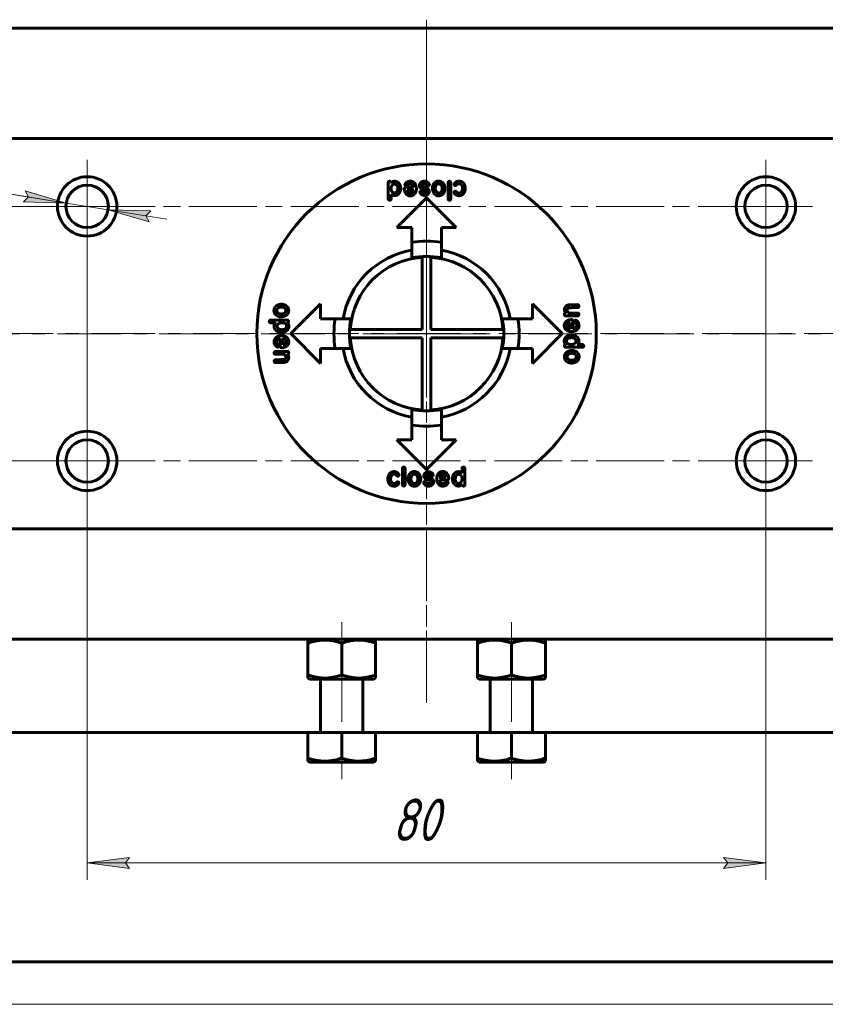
# Model space of a CAD drawing. Header units: millimetres. Extents: x 0 to 594, y 0 to 420.
# Tile 2 of 22: x 96 to 191, y 0 to 116. Entities that reach past the tile are written whole.
import ezdxf

# ---------------------------------------------------------------- set-up
doc = ezdxf.new("R2010")
doc.units = ezdxf.units.MM
for name, pattern in [('K5LT_AXLED', [12, 7.5, -1.5, 1.5, -1.5]), ('K5LT_BASIC', [0]), ('K5LT_THIN', [0])]:
    doc.linetypes.add(name, pattern=pattern)
doc.layers.add('Системный слой', color=7, linetype='Continuous')
doc.layers.add('Системный слой (1)', color=7, linetype='Continuous', true_color=0x6c6c6c)
doc.styles.add('KDIMTEXTSTYLE', font='txt', dxfattribs={"width": 0.96, "oblique": 15, "height": 5})
doc.styles.add('KTEXTSTYLE', font='txt', dxfattribs={"width": 0.96, "height": 5})
doc.dimstyles.new('KDIMSTYLE (1.00)', dxfattribs={"dimtxt": 5, "dimasz": 1, "dimexe": 2, "dimexo": 0, "dimgap": 1, "dimtad": 1, "dimtxsty": 'KDIMTEXTSTYLE', "dimsah": 1, "dimcen": 0, "dimdle": 1, "dimadec": 0, "dimazin": 0, "dimtfac": 0.667, "dimtmove": 0, "dimatfit": 3, "dimfxl": 1, "dimtvp": 1, "dimtolj": 1, "dimtzin": 0, "dimarcsym": 0})

# ---------------------------------------------------------------- blocks, each defined once
blk = doc.blocks.new('U38')
at = {"layer": 'Системный слой (1)', "color": 150, "linetype": 'K5LT_BASIC', "lineweight": 60, "true_color": 0x0080ff}
for p, q in [((149.7, 28.53), (153.5, 28.53)), ((153.5, 28.53), (157.3, 28.53))]:
    blk.add_line(p, q, dxfattribs=at)
blk = doc.blocks.new('U47')
at = {"layer": 'Системный слой (1)', "color": 150, "linetype": 'K5LT_BASIC', "lineweight": 60, "true_color": 0x0080ff}
for p, q in [((129.7, 38.33), (133.5, 38.33)), ((133.5, 38.33), (137.3, 38.33))]:
    blk.add_line(p, q, dxfattribs=at)
blk = doc.blocks.new('U48')
at = {"layer": 'Системный слой (1)', "color": 150, "linetype": 'K5LT_BASIC', "lineweight": 60, "true_color": 0x0080ff}
for p, q in [((149.7, 38.33), (153.5, 38.33)), ((153.5, 38.33), (157.3, 38.33))]:
    blk.add_line(p, q, dxfattribs=at)
blk = doc.blocks.new('U49')
at = {"layer": 'Системный слой (1)', "color": 150, "linetype": 'K5LT_BASIC', "lineweight": 60, "true_color": 0x0080ff}
for p, q in [((129.7, 28.53), (133.5, 28.53)), ((133.5, 28.53), (137.3, 28.53))]:
    blk.add_line(p, q, dxfattribs=at)
blk = doc.blocks.new('U50')
at = {"layer": 'Системный слой (1)', "color": 150, "linetype": 'K5LT_BASIC', "lineweight": 60, "true_color": 0x0080ff}
for p, q in [((129.5, 32.03), (74.6, 32.03)), ((149.5, 32.03), (137.5, 32.03)), ((212.4, 32.03), (157.5, 32.03))]:
    blk.add_line(p, q, dxfattribs=at)
blk = doc.blocks.new('U53')
at = {"layer": 'Системный слой (1)', "color": 30, "linetype": 'K5LT_AXLED', "lineweight": 18, "true_color": 0xff8000}
for q in [(103.5, 96.03), (98, 64.03), (109, 64.03), (103.5, 58.53)]:
    blk.add_line((103.5, 64.03), q, dxfattribs=at)
blk = doc.blocks.new('U54')
at = {"layer": 'Системный слой (1)', "color": 30, "linetype": 'K5LT_AXLED', "lineweight": 18, "true_color": 0xff8000}
for q in [(103.5, 99.53), (98, 94.03), (185.5, 94.03), (103.5, 88.53)]:
    blk.add_line((103.5, 94.03), q, dxfattribs=at)
blk = doc.blocks.new('U55')
at = {"layer": 'Системный слой (1)', "color": 30, "linetype": 'K5LT_AXLED', "lineweight": 18, "true_color": 0xff8000}
for q in [(143.5, 116.03), (68, 79.03), (219, 79.03), (143.5, 35.53)]:
    blk.add_line((143.5, 79.03), q, dxfattribs=at)
blk = doc.blocks.new('U56')
at = {"layer": 'Системный слой (1)', "color": 30, "linetype": 'K5LT_AXLED', "lineweight": 18, "true_color": 0xff8000}
for q in [(183.5, 69.53), (101.5, 64.03), (189, 64.03), (183.5, 58.53)]:
    blk.add_line((183.5, 64.03), q, dxfattribs=at)
blk = doc.blocks.new('U57')
at = {"layer": 'Системный слой (1)', "color": 30, "linetype": 'K5LT_AXLED', "lineweight": 18, "true_color": 0xff8000}
for q in [(183.5, 99.53), (178, 94.03), (189, 94.03), (183.5, 62.03)]:
    blk.add_line((183.5, 94.03), q, dxfattribs=at)
blk = doc.blocks.new('D9')
at = {"layer": 'Системный слой (1)'}
for points in [[(101.03, 94.43), (96.2, 95.87), (96.59, 95.14), (95.99, 94.57)], [(110.41, 92.92), (111.01, 93.5), (105.97, 93.64), (110.8, 92.2)]]:
    blk.add_hatch(color=7, dxfattribs=at).paths.add_polyline_path(points)
at = {"layer": 'Системный слой (1)', "color": 7, "linetype": 'K5LT_THIN', "lineweight": 18}
for p, q in [((53.69, 102.03), (23.13, 102.03)), ((101.03, 94.43), (53.69, 102.03)), ((101.03, 94.43), (94.12, 95.54)), ((101.03, 94.43), (96.2, 95.87)), ((96.2, 95.87), (96.59, 95.14)), ((96.59, 95.14), (95.99, 94.57)), ((95.99, 94.57), (101.03, 94.43)), ((105.97, 93.64), (101.03, 94.43)), ((105.97, 93.64), (110.8, 92.2)), ((111.01, 93.5), (105.97, 93.64)), ((105.97, 93.64), (112.88, 92.53)), ((110.41, 92.92), (111.01, 93.5)), ((110.8, 92.2), (110.41, 92.92))]:
    blk.add_line(p, q, dxfattribs=at)
blk.add_wipeout([(25.13, 103.03), (25.13, 110.42), (50.63, 110.42), (50.63, 103.03)]).dxf.layer = 'Системный слой (1)'
at = {"layer": 'Системный слой (1)', "color": 7, "char_height": 5, "attachment_point": 1, "style": 'KTEXTSTYLE'}
for s, insert in [('\\fArial|b0|c204|p34;\\H5.0;\\W1.000;\\Q15;\\fGOST Type AU|b0|i0|c204|p34;\\Q15;\\W0.960;4 отв. ', (25.13, 109.62)), ('\\fArial|b0|c204|p34;\\H5.0;\\W1.000;\\Q15;\\fGOST Type AU|b0|i0|c204|p34;\\Q15;\\W0.960;M', (43.12, 109.62)), ('\\fArial|b0|c204|p34;\\H5.0;\\W1.000;\\Q15;\\fGOST Type AU|b0|i0|c204|p34;\\Q15;\\W0.960;5', (47.09, 109.62))]:
    blk.add_mtext(s, dxfattribs=dict(at, insert=insert))
blk = doc.blocks.new('KDIMARROW_01')
at = {"layer": 'Системный слой'}
blk.add_hatch(color=0, dxfattribs=at).paths.add_polyline_path([(-5, -0.66), (0, 0), (-5, 0.66), (-4.5, 0)])
at = {"layer": 'Системный слой', "color": 0, "linetype": 'K5LT_THIN', "lineweight": 18}
for p, q in [((-4.5, 0), (-5, 0.66)), ((-5, 0.66), (0, 0)), ((0, 0), (-5, -0.66)), ((-5, -0.66), (-4.5, 0))]:
    blk.add_line(p, q, dxfattribs=at)
at = {"layer": 'Системный слой (1)', "color": 0, "linetype": 'K5LT_THIN', "lineweight": 18}
blk.add_line((320.92, 133.53), (318.92, 133.53), dxfattribs=at)
blk = doc.blocks.new('D10')
at = {"layer": 'Системный слой (1)'}
for points in [[(41.86, 89.03), (41.2, 94.03), (40.54, 89.03), (41.2, 89.53)], [(41.2, 64.03), (41.86, 69.03), (41.2, 68.53), (40.54, 69.03)]]:
    blk.add_hatch(color=7, dxfattribs=at).paths.add_polyline_path(points)
at = {"layer": 'Системный слой (1)', "color": 7, "linetype": 'K5LT_THIN', "lineweight": 18}
for p, q in [((103.5, 94.03), (39.2, 94.03)), ((40.54, 89.03), (41.2, 94.03)), ((41.2, 94.03), (41.86, 89.03)), ((41.2, 94.03), (41.2, 64.03)), ((41.2, 89.53), (40.54, 89.03)), ((41.86, 89.03), (41.2, 89.53)), ((41.2, 64.03), (40.54, 69.03)), ((40.54, 69.03), (41.2, 68.53)), ((41.2, 68.53), (41.86, 69.03)), ((41.86, 69.03), (41.2, 64.03)), ((103.5, 64.03), (39.2, 64.03))]:
    blk.add_line(p, q, dxfattribs=at)
blk.add_wipeout([(40.2, 75.08), (32.82, 75.08), (32.82, 82.67), (40.2, 82.67)]).dxf.layer = 'Системный слой (1)'
at = {"layer": 'Системный слой (1)', "color": 7, "insert": (33.61, 75.08), "char_height": 5, "attachment_point": 1, "rotation": 90, "style": 'KTEXTSTYLE'}
blk.add_mtext('\\fArial|b0|c204|p34;\\H5.0;\\W1.000;\\Q15;\\fGOST Type AU|b0|i0|c204|p34;\\Q15;\\W0.960;30', dxfattribs=at)
blk = doc.blocks.new('D11')
at = {"layer": 'Системный слой (1)'}
for points in [[(103.5, 16.66), (108.5, 17.32), (108, 16.66), (108.5, 16)], [(183.5, 16.66), (178.5, 17.32), (179, 16.66), (178.5, 16)]]:
    blk.add_hatch(color=7, dxfattribs=at).paths.add_polyline_path(points)
at = {"layer": 'Системный слой (1)', "color": 7, "linetype": 'K5LT_THIN', "lineweight": 18}
for p, q in [((103.5, 64.03), (103.5, 14.66)), ((183.5, 64.03), (183.5, 14.66)), ((103.5, 16.66), (108.5, 17.32)), ((108.5, 16), (103.5, 16.66)), ((103.5, 16.66), (183.5, 16.66)), ((108.5, 17.32), (108, 16.66)), ((108, 16.66), (108.5, 16)), ((179, 16.66), (178.5, 17.32)), ((178.5, 17.32), (183.5, 16.66)), ((183.5, 16.66), (178.5, 16)), ((178.5, 16), (179, 16.66))]:
    blk.add_line(p, q, dxfattribs=at)
blk.add_wipeout([(139.42, 17.66), (139.42, 25.04), (147.26, 25.04), (147.26, 17.66)]).dxf.layer = 'Системный слой (1)'
at = {"layer": 'Системный слой (1)', "color": 7, "insert": (139.42, 24.25), "char_height": 5, "attachment_point": 1, "style": 'KTEXTSTYLE'}
blk.add_mtext('\\fArial|b0|c204|p34;\\H5.0;\\W1.000;\\Q15;\\fGOST Type AU|b0|i0|c204|p34;\\Q15;\\W0.960;80', dxfattribs=at)
blk = doc.blocks.new('U102')
at = {"color": 150, "linetype": 'K5LT_BASIC', "lineweight": 60, "true_color": 0x0080ff}
blk.add_line((589, 5), (20, 5), dxfattribs=at)
at = {"color": 7, "linetype": 'K5LT_THIN', "lineweight": 18}
blk.add_line((594, 0), (0, 0), dxfattribs=at)

msp = doc.modelspace()

# ---------------------------------------------------------------- linework, layer by layer
at = {"layer": 'Системный слой (1)', "color": 150, "linetype": 'K5LT_BASIC', "lineweight": 60, "true_color": 0x0080ff}
for p, q in [((212.401, 115.034), (74.601, 115.034)), ((212.401, 102.034), (74.601, 102.034)), ((138.991, 94.895), (138.973, 96.805)), ((140.957, 96.577), (140.957, 96.593)), ((141.131, 96.446), (141.088, 96.446)), ((142.985, 96.516), (142.985, 96.471)), ((143.707, 96.463), (143.664, 96.463)), ((144.888, 96.688), (144.976, 96.688)), ((146.036, 94.913), (146.036, 96.848)), ((146.35, 96.831), (146.35, 94.94)), ((146.93, 96.496), (146.896, 96.496)), ((147.261, 97.01), (147.349, 97.01)), ((147.402, 96.704), (147.314, 96.704)), ((139.322, 95.428), (139.314, 95.409)), ((139.314, 95.409), (139.314, 94.895)), ((139.322, 96.064), (139.322, 96.203)), ((140.116, 96.211), (140.116, 96.16)), ((140.456, 96.177), (140.456, 96.15)), ((140.896, 95.896), (140.87, 96.106)), ((141.141, 96.279), (141.959, 96.289)), ((141.21, 95.932), (141.219, 95.948)), ((141.568, 95.269), (141.515, 95.269)), ((141.637, 95.591), (141.568, 95.591)), ((141.959, 95.948), (141.951, 95.905)), ((141.959, 96.289), (141.959, 96.297)), ((142.722, 95.669), (142.722, 95.722)), ((142.844, 95.818), (142.871, 95.818)), ((143.489, 95.748), (143.489, 95.765)), ((143.813, 95.8), (143.813, 95.704)), ((144.2, 96.165), (144.19, 96.208)), ((146.747, 95.659), (146.747, 95.685)), ((147.375, 95.292), (147.279, 95.292)), ((147.314, 95.606), (147.367, 95.606)), ((140.001, 91.534), (143.501, 95.034)), ((143.501, 95.034), (147.001, 91.534)), ((141.751, 91.534), (140.001, 91.534)), ((141.751, 89.807), (141.751, 91.534)), ((145.251, 91.534), (145.251, 89.807)), ((147.001, 91.534), (145.251, 91.534)), ((141.751, 87.965), (141.751, 89.807)), ((145.251, 89.807), (145.251, 87.965)), ((143.001, 87.019), (143.001, 88.021)), ((144.001, 87.019), (144.001, 88.021)), ((143.001, 87.019), (143.001, 79.534)), ((144.001, 79.534), (144.001, 87.019)), ((127.501, 79.034), (131.001, 82.534)), ((131.001, 82.534), (131.001, 80.784)), ((156.001, 80.784), (156.001, 82.534)), ((156.001, 82.534), (159.501, 79.034)), ((160.431, 82.443), (161.294, 82.451)), ((125.847, 81.712), (125.847, 81.799)), ((159.743, 81.257), (159.743, 81.318)), ((159.752, 81.798), (159.752, 81.894)), ((159.864, 81.457), (159.874, 81.457)), ((159.874, 81.457), (159.874, 81.475)), ((160.37, 81.457), (161.286, 81.465)), ((161.294, 82.102), (161.103, 82.102)), ((161.468, 81.3), (161.468, 81.292)), ((124.966, 80.468), (124.966, 80.476)), ((125.115, 80.633), (127.111, 80.642)), ((125.551, 80.311), (125.219, 80.311)), ((125.594, 80.319), (125.551, 80.311)), ((126.37, 81.024), (126.327, 81.014)), ((126.446, 80.319), (126.516, 80.319)), ((127.111, 80.329), (127.111, 80.319)), ((127.241, 80.538), (127.241, 80.468)), ((131.001, 80.784), (132.728, 80.784)), ((132.728, 80.784), (134.57, 80.784)), ((152.431, 80.784), (154.274, 80.784)), ((154.274, 80.784), (156.001, 80.784)), ((161.321, 81.126), (159.899, 81.126)), ((160.362, 80.68), (160.572, 80.706)), ((160.398, 80.366), (160.415, 80.357)), ((160.745, 80.435), (160.755, 79.616)), ((160.912, 80.445), (160.912, 80.488)), ((161.043, 80.619), (161.06, 80.619)), ((125.533, 79.866), (125.533, 79.893)), ((125.897, 79.901), (125.897, 79.936)), ((126.439, 79.187), (126.309, 79.187)), ((126.58, 79.205), (126.439, 79.187)), ((131.001, 75.534), (127.501, 79.034)), ((135.516, 79.534), (134.515, 79.534)), ((143.001, 79.534), (135.516, 79.534)), ((151.485, 79.534), (144.001, 79.534)), ((151.485, 79.534), (152.487, 79.534)), ((159.501, 79.034), (156.001, 75.534)), ((159.735, 80.008), (159.735, 80.061)), ((160.057, 79.939), (160.057, 80.008)), ((160.415, 79.616), (160.372, 79.625)), ((160.755, 79.616), (160.764, 79.616)), ((126.246, 78.452), (126.238, 78.452)), ((126.256, 77.634), (126.246, 78.452)), ((126.587, 78.452), (126.63, 78.444)), ((126.944, 78.13), (126.944, 78.06)), ((127.266, 78.06), (127.266, 78.007)), ((135.516, 78.534), (134.515, 78.534)), ((135.516, 78.534), (143.001, 78.534)), ((143.001, 78.534), (143.001, 71.05)), ((144.001, 78.534), (151.485, 78.534)), ((144.001, 71.05), (144.001, 78.534)), ((151.485, 78.534), (152.487, 78.534)), ((159.89, 77.74), (159.89, 77.75)), ((160.421, 78.864), (160.562, 78.882)), ((160.555, 77.75), (160.486, 77.75)), ((160.562, 78.882), (160.692, 78.882)), ((161.104, 78.168), (161.104, 78.133)), ((161.407, 77.75), (161.45, 77.758)), ((161.45, 77.758), (161.782, 77.758)), ((161.468, 78.203), (161.468, 78.176)), ((125.533, 76.769), (125.533, 76.777)), ((125.68, 76.943), (127.103, 76.943)), ((126.631, 76.612), (125.715, 76.604)), ((125.958, 77.45), (125.942, 77.45)), ((126.089, 77.624), (126.089, 77.581)), ((126.64, 77.389), (126.43, 77.363)), ((126.603, 77.703), (126.587, 77.711)), ((127.137, 76.612), (127.127, 76.612)), ((127.127, 76.612), (127.127, 76.594)), ((127.258, 76.812), (127.258, 76.751)), ((132.728, 77.284), (131.001, 77.284)), ((131.001, 77.284), (131.001, 75.534)), ((134.57, 77.284), (132.728, 77.284)), ((154.274, 77.284), (152.431, 77.284)), ((156.001, 77.284), (154.274, 77.284)), ((156.001, 75.534), (156.001, 77.284)), ((159.76, 77.531), (159.76, 77.601)), ((161.886, 77.435), (159.89, 77.427)), ((160.631, 77.045), (160.674, 77.055)), ((162.035, 77.601), (162.035, 77.592)), ((125.707, 75.967), (125.899, 75.967)), ((126.57, 75.626), (125.707, 75.618)), ((127.25, 76.271), (127.25, 76.175)), ((161.154, 76.357), (161.154, 76.27)), ((143.001, 71.05), (143.001, 70.048)), ((144.001, 71.05), (144.001, 70.048)), ((141.751, 68.261), (141.751, 70.104)), ((145.251, 70.104), (145.251, 68.261)), ((141.751, 66.534), (141.751, 68.261)), ((145.251, 68.261), (145.251, 66.534)), ((143.501, 63.034), (140.001, 66.534)), ((140.001, 66.534), (141.751, 66.534)), ((147.001, 66.534), (143.501, 63.034)), ((145.251, 66.534), (147.001, 66.534)), ((139.626, 62.777), (139.722, 62.777)), ((140.651, 61.237), (140.651, 63.129)), ((140.966, 63.156), (140.966, 61.221)), ((145.434, 62.8), (145.487, 62.8)), ((147.679, 62.641), (147.688, 62.659)), ((147.688, 62.659), (147.688, 63.174)), ((148.01, 63.174), (148.028, 61.264)), ((139.687, 62.463), (139.634, 62.463)), ((140.071, 61.573), (140.106, 61.573)), ((140.255, 62.41), (140.255, 62.383)), ((142.801, 61.904), (142.811, 61.861)), ((143.188, 62.269), (143.188, 62.365)), ((143.294, 61.606), (143.337, 61.606)), ((143.512, 62.32), (143.512, 62.304)), ((144.017, 61.553), (144.017, 61.598)), ((144.157, 62.251), (144.131, 62.251)), ((144.28, 62.4), (144.28, 62.347)), ((145.042, 62.12), (145.05, 62.163)), ((145.86, 61.79), (145.042, 61.78)), ((145.042, 61.78), (145.042, 61.771)), ((145.364, 62.478), (145.434, 62.478)), ((145.791, 62.137), (145.783, 62.12)), ((145.87, 61.623), (145.913, 61.623)), ((146.105, 62.173), (146.132, 61.963)), ((146.545, 61.892), (146.545, 61.919)), ((146.886, 61.857), (146.886, 61.909)), ((147.679, 62.005), (147.679, 61.866)), ((139.6, 61.365), (139.687, 61.365)), ((139.74, 61.059), (139.653, 61.059)), ((142.113, 61.381), (142.026, 61.381)), ((146.044, 61.492), (146.044, 61.475)), ((212.401, 56.034), (74.601, 56.034)), ((212.401, 43.034), (74.601, 43.034)), ((129.701, 43.034), (129.501, 42.919)), ((137.301, 43.034), (137.501, 42.919)), ((149.701, 43.034), (149.501, 42.919)), ((157.301, 43.034), (157.501, 42.919)), ((129.501, 42.562), (129.501, 42.919)), ((129.501, 42.562), (129.501, 38.807)), ((133.501, 42.562), (133.501, 38.807)), ((137.501, 42.919), (137.501, 42.562)), ((137.501, 42.562), (137.501, 38.807)), ((149.501, 42.562), (149.501, 42.919)), ((149.501, 42.562), (149.501, 38.807)), ((153.501, 42.562), (153.501, 38.807)), ((157.501, 42.919), (157.501, 42.562)), ((157.501, 42.562), (157.501, 38.807)), ((129.501, 38.45), (129.501, 38.807)), ((129.501, 38.45), (129.701, 38.334)), ((131.001, 32.234), (131.001, 38.334)), ((136.001, 32.234), (136.001, 38.334)), ((137.501, 38.45), (137.301, 38.334)), ((137.501, 38.807), (137.501, 38.45)), ((149.501, 38.45), (149.501, 38.807)), ((149.501, 38.45), (149.701, 38.334)), ((151.001, 32.234), (151.001, 38.334)), ((156.001, 32.234), (156.001, 38.334)), ((157.501, 38.45), (157.301, 38.334)), ((157.501, 38.807), (157.501, 38.45)), ((129.501, 32.034), (129.501, 29.007)), ((133.501, 32.034), (129.501, 32.034)), ((137.501, 32.034), (133.501, 32.034)), ((133.501, 32.034), (133.501, 29.007)), ((137.501, 32.034), (137.501, 29.007)), ((153.501, 32.034), (149.501, 32.034)), ((149.501, 32.034), (149.501, 29.007)), ((153.501, 32.034), (153.501, 29.007)), ((157.501, 32.034), (153.501, 32.034)), ((157.501, 32.034), (157.501, 29.007)), ((129.501, 28.65), (129.501, 29.007)), ((129.501, 28.65), (129.701, 28.534)), ((137.501, 28.65), (137.301, 28.534)), ((137.501, 29.007), (137.501, 28.65)), ((149.501, 28.65), (149.501, 29.007)), ((149.501, 28.65), (149.701, 28.534)), ((157.501, 28.65), (157.301, 28.534)), ((157.501, 29.007), (157.501, 28.65))]:
    msp.add_line(p, q, dxfattribs=at)
at = {"layer": 'Системный слой (1)', "color": 30, "linetype": 'K5LT_AXLED', "lineweight": 18, "true_color": 0xff8000}
for p, q in [((143.501, 116.034), (143.501, 35.534)), ((183.501, 94.034), (103.501, 94.034)), ((103.501, 94.034), (103.501, 64.034)), ((183.501, 64.034), (183.501, 94.034)), ((68.001, 79.034), (219.001, 79.034)), ((103.501, 64.034), (183.501, 64.034)), ((133.501, 45.034), (133.501, 40.562)), ((153.501, 45.034), (153.501, 40.562)), ((133.501, 40.807), (133.501, 30.034)), ((153.501, 40.807), (153.501, 30.034)), ((133.501, 31.007), (133.501, 26.534)), ((153.501, 31.007), (153.501, 26.534))]:
    msp.add_line(p, q, dxfattribs=at)
at = {"layer": 'Системный слой (1)', "color": 150, "linetype": 'K5LT_BASIC', "lineweight": 60, "true_color": 0x0080ff}
for centre, radius in [((143.501, 79.034), 20), ((103.501, 94.034), 3.5), ((183.501, 94.034), 3.5), ((103.501, 94.034), 2.5), ((183.501, 94.034), 2.5), ((103.501, 64.034), 3.5), ((183.501, 64.034), 3.5), ((103.501, 64.034), 2.5), ((183.501, 64.034), 2.5)]:
    msp.add_circle(centre, radius, dxfattribs=at)
for centre, radius, start, end in [((143.501, 79.034), 10.914, 80.77329, 99.22671), ((143.501, 79.034), 10, 100.07866, 169.92134), ((143.501, 79.034), 10, 10.07866, 79.92134), ((143.501, 79.034), 9, 93.18474, 176.81526), ((143.501, 79.034), 9.1, 78.91251, 101.08749), ((143.501, 79.034), 9, 3.18474, 86.81526), ((143.501, 79.034), 10.914, 170.77329, 189.22671), ((143.501, 79.034), 9.1, 168.91251, 191.08749), ((143.501, 79.034), 9.1, 348.91251, 11.08749), ((143.501, 79.034), 10.914, 350.77329, 9.22671), ((143.501, 79.034), 9, 183.18474, 266.81526), ((143.501, 79.034), 9, 273.18474, 356.81526), ((143.501, 79.034), 10, 190.07866, 259.92134), ((143.501, 79.034), 10, 280.07866, 349.92134), ((143.501, 79.034), 9.1, 258.91251, 281.08749), ((143.501, 79.034), 10.914, 260.77329, 279.22671), ((130.801, 32.234), 0.2, 270, 0), ((136.201, 32.234), 0.2, 180, 270), ((150.801, 32.234), 0.2, 270, 0), ((156.201, 32.234), 0.2, 180, 270)]:
    msp.add_arc(centre, radius, start, end, dxfattribs=at)
for points in [[(139.138, 96.989), (138.973, 96.989), (138.973, 96.805)], [(139.148, 96.997), (139.138, 96.997), (139.138, 96.989)], [(139.322, 96.848), (139.246, 96.997), (139.148, 96.997)], [(139.724, 96.997), (139.492, 96.979), (139.322, 96.848)], [(139.767, 96.674), (139.385, 96.674), (139.322, 96.203)], [(140.159, 96.84), (139.947, 96.997), (139.724, 96.997)], [(139.916, 96.613), (139.821, 96.674), (139.767, 96.674)], [(140.116, 96.211), (140.116, 96.446), (139.916, 96.613)], [(140.456, 96.177), (140.456, 96.577), (140.159, 96.84)], [(141.149, 96.865), (140.957, 96.712), (140.957, 96.593)], [(140.957, 96.577), (140.979, 96.468), (141.088, 96.446)], [(141.131, 96.446), (141.176, 96.446), (141.253, 96.524)], [(141.62, 97.003), (141.316, 97.003), (141.149, 96.865)], [(141.253, 96.524), (141.364, 96.689), (141.576, 96.689)], [(141.576, 96.689), (141.865, 96.689), (141.959, 96.297)], [(142.239, 96.532), (141.996, 97.003), (141.62, 97.003)], [(142.308, 96.132), (142.292, 96.314), (142.239, 96.532)], [(142.914, 96.926), (142.652, 96.741), (142.652, 96.489)], [(142.652, 96.489), (142.652, 96.363), (142.732, 96.244)], [(143.281, 97.012), (143.127, 97.012), (142.914, 96.926)], [(142.985, 96.516), (142.985, 96.668), (143.254, 96.707)], [(143.368, 96.279), (142.985, 96.347), (142.985, 96.471)], [(143.254, 96.707), (143.425, 96.674), (143.499, 96.612)], [(143.742, 96.793), (143.509, 97.012), (143.281, 97.012)], [(143.499, 96.612), (143.6, 96.463), (143.664, 96.463)], [(143.707, 96.463), (143.805, 96.463), (143.838, 96.612)], [(143.838, 96.612), (143.838, 96.674), (143.742, 96.793)], [(144.488, 96.863), (144.19, 96.549), (144.19, 96.208)], [(144.933, 97.018), (144.683, 97.018), (144.488, 96.863)], [(144.549, 96.357), (144.531, 96.231), (144.523, 96.208)], [(144.888, 96.688), (144.676, 96.688), (144.549, 96.357)], [(145.543, 96.661), (145.295, 97.018), (144.933, 97.018)], [(145.341, 96.112), (145.341, 96.6), (144.976, 96.688)], [(145.674, 96.112), (145.674, 96.425), (145.543, 96.661)], [(146.185, 96.997), (146.074, 96.997), (146.036, 96.848)], [(146.35, 96.831), (146.35, 96.969), (146.185, 96.997)], [(146.939, 96.888), (146.757, 96.736), (146.757, 96.645)], [(146.757, 96.645), (146.791, 96.496), (146.896, 96.496)], [(146.93, 96.496), (146.967, 96.496), (147.018, 96.539)], [(147.261, 97.01), (147.125, 97.01), (146.939, 96.888)], [(147.018, 96.539), (147.162, 96.704), (147.314, 96.704)], [(147.689, 96.922), (147.459, 97.01), (147.349, 97.01)], [(147.402, 96.704), (147.741, 96.575), (147.741, 96.165)], [(148.063, 96.112), (148.063, 96.696), (147.689, 96.922)], [(139.322, 96.064), (139.322, 95.841), (139.514, 95.689)], [(139.322, 95.428), (139.472, 95.32), (139.653, 95.297)], [(139.514, 95.689), (139.581, 95.636), (139.697, 95.609)], [(139.653, 95.297), (139.967, 95.297), (140.142, 95.428)], [(139.697, 95.609), (140.043, 95.609), (140.107, 96.064)], [(140.107, 96.064), (140.116, 96.064), (140.116, 96.16)], [(140.142, 95.428), (140.456, 95.724), (140.456, 96.15)], [(141.141, 96.279), (140.87, 96.279), (140.87, 96.106)], [(140.896, 95.896), (140.962, 95.639), (141.149, 95.442)], [(141.149, 95.442), (141.382, 95.269), (141.515, 95.269)], [(141.21, 95.932), (141.324, 95.591), (141.568, 95.591)], [(141.933, 95.957), (141.736, 95.957), (141.219, 95.948)], [(141.568, 95.269), (141.789, 95.269), (141.978, 95.391)], [(141.637, 95.591), (141.829, 95.591), (141.951, 95.905)], [(141.959, 95.948), (141.943, 95.957), (141.933, 95.957)], [(141.978, 95.391), (142.308, 95.672), (142.308, 96.132)], [(142.844, 95.818), (142.775, 95.818), (142.722, 95.722)], [(142.722, 95.669), (142.791, 95.378), (143.272, 95.312)], [(142.732, 96.244), (142.811, 96.094), (143.238, 95.983)], [(143.097, 95.669), (142.945, 95.818), (142.871, 95.818)], [(143.281, 95.626), (143.193, 95.626), (143.097, 95.669)], [(143.238, 95.983), (143.489, 95.925), (143.489, 95.765)], [(143.272, 95.312), (143.368, 95.308), (143.42, 95.32)], [(143.489, 95.748), (143.443, 95.626), (143.281, 95.626)], [(143.813, 95.8), (143.813, 96.115), (143.368, 96.279)], [(143.42, 95.32), (143.552, 95.363), (143.63, 95.426)], [(143.63, 95.426), (143.775, 95.53), (143.813, 95.704)], [(144.2, 96.165), (144.19, 96.165), (144.19, 96.157)], [(144.19, 96.157), (144.19, 96.144), (144.217, 95.947)], [(144.217, 95.947), (144.399, 95.284), (144.949, 95.284)], [(144.523, 96.208), (144.523, 95.806), (144.802, 95.641)], [(144.802, 95.641), (144.888, 95.606), (144.957, 95.606)], [(144.949, 95.284), (145.111, 95.284), (145.272, 95.363)], [(144.957, 95.606), (145.206, 95.606), (145.316, 95.947)], [(145.272, 95.363), (145.674, 95.629), (145.674, 96.112)], [(145.316, 95.947), (145.341, 96.015), (145.341, 96.112)], [(146.904, 95.833), (146.747, 95.813), (146.747, 95.685)], [(146.747, 95.659), (146.747, 95.563), (146.957, 95.406)], [(147.157, 95.641), (146.965, 95.833), (146.904, 95.833)], [(146.957, 95.406), (147.096, 95.315), (147.279, 95.292)], [(147.314, 95.606), (147.258, 95.606), (147.157, 95.641)], [(147.732, 96.094), (147.65, 95.606), (147.367, 95.606)], [(147.375, 95.292), (147.527, 95.292), (147.698, 95.398)], [(147.698, 95.398), (148.063, 95.676), (148.063, 96.112)], [(147.741, 96.165), (147.732, 96.13), (147.732, 96.094)], [(138.991, 94.895), (138.991, 94.783), (139.138, 94.748)], [(139.138, 94.748), (139.314, 94.773), (139.314, 94.895)], [(146.036, 94.913), (146.036, 94.773), (146.201, 94.748)], [(146.201, 94.748), (146.35, 94.771), (146.35, 94.94)], [(126.423, 82.497), (126.11, 82.497), (125.874, 82.367)], [(127.172, 82.095), (126.906, 82.497), (126.423, 82.497)], [(160.431, 82.443), (160.191, 82.443), (159.995, 82.338)], [(161.468, 82.267), (161.445, 82.451), (161.294, 82.451)], [(125.874, 82.367), (125.517, 82.118), (125.517, 81.756)], [(125.517, 81.756), (125.517, 81.507), (125.672, 81.311)], [(125.672, 81.311), (125.986, 81.014), (126.327, 81.014)], [(126.423, 82.165), (125.935, 82.165), (125.847, 81.799)], [(125.847, 81.712), (125.847, 81.5), (126.178, 81.373)], [(126.178, 81.373), (126.304, 81.354), (126.327, 81.346)], [(126.327, 81.346), (126.729, 81.346), (126.894, 81.626)], [(126.588, 82.14), (126.52, 82.165), (126.423, 82.165)], [(126.929, 81.781), (126.929, 82.029), (126.588, 82.14)], [(126.588, 81.04), (127.251, 81.222), (127.251, 81.773)], [(126.894, 81.626), (126.929, 81.712), (126.929, 81.781)], [(127.251, 81.773), (127.251, 81.935), (127.172, 82.095)], [(159.864, 81.457), (159.743, 81.399), (159.743, 81.318)], [(159.743, 81.257), (159.799, 81.126), (159.899, 81.126)], [(159.995, 82.338), (159.752, 82.128), (159.752, 81.894)], [(159.752, 81.798), (159.752, 81.652), (159.874, 81.475)], [(160.074, 81.841), (160.074, 81.989), (160.196, 82.059)], [(160.231, 81.51), (160.074, 81.692), (160.074, 81.841)], [(160.196, 82.059), (160.196, 82.102), (161.103, 82.102)], [(160.37, 81.457), (160.274, 81.457), (160.231, 81.51)], [(161.468, 81.3), (161.468, 81.45), (161.286, 81.465)], [(161.294, 82.102), (161.468, 82.145), (161.468, 82.267)], [(161.321, 81.126), (161.394, 81.126), (161.46, 81.23)], [(161.46, 81.23), (161.468, 81.249), (161.468, 81.292)], [(125.115, 80.633), (125.002, 80.633), (124.966, 80.476)], [(124.966, 80.468), (124.966, 80.447), (124.993, 80.39)], [(124.993, 80.39), (125.044, 80.311), (125.219, 80.311)], [(125.664, 80.311), (125.533, 80.139), (125.533, 79.893)], [(125.594, 80.319), (125.594, 80.311), (125.664, 80.311)], [(126.105, 80.242), (125.897, 80.096), (125.897, 79.936)], [(126.446, 80.319), (126.241, 80.303), (126.105, 80.242)], [(126.37, 81.024), (126.37, 81.014), (126.378, 81.014)], [(126.378, 81.014), (126.391, 81.014), (126.588, 81.04)], [(127.003, 79.911), (127.003, 80.245), (126.516, 80.319)], [(127.241, 80.538), (127.174, 80.642), (127.111, 80.642)], [(127.111, 80.329), (127.217, 80.329), (127.241, 80.468)], [(127.278, 79.911), (127.278, 80.134), (127.111, 80.319)], [(159.909, 80.427), (159.735, 80.194), (159.735, 80.061)], [(160.362, 80.68), (160.105, 80.614), (159.909, 80.427)], [(160.398, 80.366), (160.057, 80.251), (160.057, 80.008)], [(160.423, 79.643), (160.423, 79.84), (160.415, 80.357)], [(160.745, 80.435), (160.745, 80.706), (160.572, 80.706)], [(161.043, 80.619), (160.934, 80.597), (160.912, 80.488)], [(160.912, 80.445), (160.912, 80.4), (160.99, 80.323)], [(160.99, 80.323), (161.155, 80.212), (161.155, 80)], [(161.331, 80.427), (161.179, 80.619), (161.06, 80.619)], [(161.47, 79.955), (161.47, 80.26), (161.331, 80.427)], [(125.533, 79.866), (125.533, 79.653), (125.725, 79.431)], [(125.725, 79.431), (126.049, 79.187), (126.309, 79.187)], [(125.897, 79.901), (125.897, 79.588), (126.35, 79.501)], [(126.35, 79.501), (126.85, 79.501), (126.987, 79.78)], [(126.58, 79.205), (126.845, 79.269), (127.015, 79.378)], [(126.987, 79.78), (127.003, 79.883), (127.003, 79.911)], [(127.015, 79.378), (127.278, 79.623), (127.278, 79.911)], [(159.735, 80.008), (159.735, 79.787), (159.857, 79.598)], [(159.857, 79.598), (160.138, 79.268), (160.598, 79.268)], [(160.057, 79.939), (160.057, 79.747), (160.372, 79.625)], [(160.415, 79.616), (160.423, 79.633), (160.423, 79.643)], [(160.598, 79.268), (160.78, 79.284), (160.998, 79.337)], [(161.155, 80), (161.155, 79.711), (160.764, 79.616)], [(160.998, 79.337), (161.47, 79.58), (161.47, 79.955)], [(126.003, 78.732), (125.532, 78.489), (125.532, 78.113)], [(125.532, 78.113), (125.532, 77.809), (125.671, 77.642)], [(125.846, 78.069), (125.846, 78.358), (126.238, 78.452)], [(126.011, 77.746), (125.846, 77.857), (125.846, 78.069)], [(126.403, 78.801), (126.221, 78.785), (126.003, 78.732)], [(126.089, 77.624), (126.089, 77.669), (126.011, 77.746)], [(127.144, 78.471), (126.863, 78.801), (126.403, 78.801)], [(126.587, 78.452), (126.578, 78.436), (126.578, 78.426)], [(126.578, 78.426), (126.578, 78.229), (126.587, 77.711)], [(126.603, 77.703), (126.944, 77.817), (126.944, 78.06)], [(126.944, 78.13), (126.944, 78.322), (126.63, 78.444)], [(127.093, 77.642), (127.266, 77.875), (127.266, 78.007)], [(127.266, 78.06), (127.266, 78.282), (127.144, 78.471)], [(159.986, 78.69), (159.723, 78.446), (159.723, 78.158)], [(159.723, 78.158), (159.723, 77.935), (159.89, 77.75)], [(160.421, 78.864), (160.157, 78.8), (159.986, 78.69)], [(160.014, 78.289), (159.998, 78.186), (159.998, 78.158)], [(159.998, 78.158), (159.998, 77.824), (160.486, 77.75)], [(160.651, 78.568), (160.152, 78.568), (160.014, 78.289)], [(160.555, 77.75), (160.76, 77.766), (160.896, 77.827)], [(161.104, 78.168), (161.104, 78.48), (160.651, 78.568)], [(161.276, 78.638), (160.952, 78.882), (160.692, 78.882)], [(160.896, 77.827), (161.104, 77.973), (161.104, 78.133)], [(161.468, 78.203), (161.468, 78.416), (161.276, 78.638)], [(161.337, 77.758), (161.468, 77.93), (161.468, 78.176)], [(161.407, 77.75), (161.407, 77.758), (161.337, 77.758)], [(162.009, 77.678), (161.957, 77.758), (161.782, 77.758)], [(125.542, 76.838), (125.533, 76.82), (125.533, 76.777)], [(125.533, 76.769), (125.533, 76.618), (125.715, 76.604)], [(125.68, 76.943), (125.608, 76.943), (125.542, 76.838)], [(125.671, 77.642), (125.823, 77.45), (125.942, 77.45)], [(125.958, 77.45), (126.067, 77.472), (126.089, 77.581)], [(126.256, 77.634), (126.256, 77.363), (126.43, 77.363)], [(126.631, 76.612), (126.727, 76.612), (126.77, 76.559)], [(126.64, 77.389), (126.896, 77.455), (127.093, 77.642)], [(127.258, 76.812), (127.202, 76.943), (127.103, 76.943)], [(127.25, 76.271), (127.25, 76.417), (127.127, 76.594)], [(127.137, 76.612), (127.258, 76.67), (127.258, 76.751)], [(160.413, 77.029), (159.75, 76.847), (159.75, 76.296)], [(159.89, 77.74), (159.785, 77.74), (159.76, 77.601)], [(159.76, 77.531), (159.828, 77.427), (159.89, 77.427)], [(160.674, 76.723), (160.272, 76.723), (160.107, 76.443)], [(160.623, 77.055), (160.61, 77.055), (160.413, 77.029)], [(160.631, 77.045), (160.631, 77.055), (160.623, 77.055)], [(161.329, 76.757), (161.015, 77.055), (160.674, 77.055)], [(160.823, 76.696), (160.697, 76.714), (160.674, 76.723)], [(161.154, 76.357), (161.154, 76.569), (160.823, 76.696)], [(161.485, 76.313), (161.485, 76.562), (161.329, 76.757)], [(161.886, 77.435), (161.999, 77.435), (162.035, 77.592)], [(162.035, 77.601), (162.035, 77.622), (162.009, 77.678)], [(125.707, 75.967), (125.533, 75.924), (125.533, 75.802)], [(125.533, 75.802), (125.556, 75.618), (125.707, 75.618)], [(126.805, 76.01), (126.805, 75.967), (125.899, 75.967)], [(126.57, 75.626), (126.81, 75.626), (127.007, 75.73)], [(126.77, 76.559), (126.927, 76.377), (126.927, 76.228)], [(126.927, 76.228), (126.927, 76.079), (126.805, 76.01)], [(127.007, 75.73), (127.25, 75.94), (127.25, 76.175)], [(159.75, 76.296), (159.75, 76.134), (159.829, 75.974)], [(159.829, 75.974), (160.095, 75.572), (160.578, 75.572)], [(160.107, 76.443), (160.072, 76.357), (160.072, 76.288)], [(160.072, 76.288), (160.072, 76.04), (160.413, 75.929)], [(160.413, 75.929), (160.481, 75.904), (160.578, 75.904)], [(160.578, 75.904), (161.066, 75.904), (161.154, 76.27)], [(160.578, 75.572), (160.891, 75.572), (161.127, 75.702)], [(161.127, 75.702), (161.485, 75.95), (161.485, 76.313)], [(139.304, 62.671), (138.938, 62.393), (138.938, 61.957)], [(139.626, 62.777), (139.474, 62.777), (139.304, 62.671)], [(140.045, 62.663), (139.906, 62.754), (139.722, 62.777)], [(140.255, 62.41), (140.255, 62.506), (140.045, 62.663)], [(140.8, 63.321), (140.651, 63.298), (140.651, 63.129)], [(140.966, 63.156), (140.966, 63.296), (140.8, 63.321)], [(141.73, 62.706), (141.328, 62.44), (141.328, 61.957)], [(142.052, 62.785), (141.89, 62.785), (141.73, 62.706)], [(142.785, 62.122), (142.603, 62.785), (142.052, 62.785)], [(143.582, 62.749), (143.449, 62.706), (143.372, 62.643)], [(143.729, 62.757), (143.633, 62.76), (143.582, 62.749)], [(144.28, 62.4), (144.21, 62.691), (143.729, 62.757)], [(145.024, 62.678), (144.693, 62.397), (144.693, 61.937)], [(145.434, 62.8), (145.212, 62.8), (145.024, 62.678)], [(145.852, 62.626), (145.619, 62.8), (145.487, 62.8)], [(147.349, 62.772), (147.034, 62.772), (146.859, 62.641)], [(147.679, 62.641), (147.529, 62.749), (147.349, 62.772)], [(147.863, 63.321), (147.688, 63.296), (147.688, 63.174)], [(148.01, 63.174), (148.01, 63.286), (147.863, 63.321)], [(138.938, 61.957), (138.938, 61.373), (139.312, 61.146)], [(139.261, 61.904), (139.269, 61.939), (139.269, 61.975)], [(139.6, 61.365), (139.261, 61.494), (139.261, 61.904)], [(139.269, 61.975), (139.352, 62.463), (139.634, 62.463)], [(139.687, 62.463), (139.744, 62.463), (139.844, 62.428)], [(139.983, 61.53), (139.839, 61.365), (139.687, 61.365)], [(139.844, 62.428), (140.036, 62.236), (140.097, 62.236)], [(140.071, 61.573), (140.035, 61.573), (139.983, 61.53)], [(140.097, 62.236), (140.255, 62.256), (140.255, 62.383)], [(140.245, 61.424), (140.21, 61.573), (140.106, 61.573)], [(141.328, 61.957), (141.328, 61.644), (141.458, 61.408)], [(141.685, 62.122), (141.66, 62.054), (141.66, 61.957)], [(141.66, 61.957), (141.66, 61.469), (142.026, 61.381)], [(142.044, 62.463), (141.796, 62.463), (141.685, 62.122)], [(142.199, 62.428), (142.113, 62.463), (142.044, 62.463)], [(142.113, 61.381), (142.325, 61.381), (142.452, 61.712)], [(142.479, 61.861), (142.479, 62.263), (142.199, 62.428)], [(142.452, 61.712), (142.47, 61.838), (142.479, 61.861)], [(142.513, 61.206), (142.811, 61.52), (142.811, 61.861)], [(142.811, 61.912), (142.811, 61.925), (142.785, 62.122)], [(142.801, 61.904), (142.811, 61.904), (142.811, 61.912)], [(143.294, 61.606), (143.196, 61.606), (143.163, 61.457)], [(143.372, 62.643), (143.226, 62.539), (143.188, 62.365)], [(143.188, 62.269), (143.188, 61.953), (143.633, 61.79)], [(143.502, 61.457), (143.401, 61.606), (143.337, 61.606)], [(143.512, 62.32), (143.559, 62.443), (143.721, 62.443)], [(143.764, 62.086), (143.512, 62.144), (143.512, 62.304)], [(143.633, 61.79), (144.017, 61.722), (144.017, 61.598)], [(143.721, 62.443), (143.808, 62.443), (143.904, 62.4)], [(144.017, 61.553), (144.017, 61.401), (143.747, 61.361)], [(144.27, 61.824), (144.19, 61.975), (143.764, 62.086)], [(143.904, 62.4), (144.056, 62.251), (144.131, 62.251)], [(144.088, 61.143), (144.349, 61.328), (144.349, 61.58)], [(144.157, 62.251), (144.227, 62.251), (144.28, 62.347)], [(144.349, 61.58), (144.349, 61.705), (144.27, 61.824)], [(144.693, 61.937), (144.709, 61.755), (144.762, 61.537)], [(144.762, 61.537), (145.005, 61.065), (145.381, 61.065)], [(145.042, 62.12), (145.058, 62.112), (145.068, 62.112)], [(145.425, 61.38), (145.136, 61.38), (145.042, 61.771)], [(145.364, 62.478), (145.172, 62.478), (145.05, 62.163)], [(145.068, 62.112), (145.265, 62.112), (145.783, 62.12)], [(145.748, 61.545), (145.637, 61.38), (145.425, 61.38)], [(145.791, 62.137), (145.677, 62.478), (145.434, 62.478)], [(145.87, 61.623), (145.826, 61.623), (145.748, 61.545)], [(146.105, 62.173), (146.039, 62.43), (145.852, 62.626)], [(145.86, 61.79), (146.132, 61.79), (146.132, 61.963)], [(146.044, 61.492), (146.022, 61.601), (145.913, 61.623)], [(146.859, 62.641), (146.545, 62.345), (146.545, 61.919)], [(146.545, 61.892), (146.545, 61.492), (146.843, 61.229)], [(146.894, 62.005), (146.886, 62.005), (146.886, 61.909)], [(146.886, 61.857), (146.886, 61.623), (147.086, 61.456)], [(147.304, 62.459), (146.958, 62.459), (146.894, 62.005)], [(147.235, 61.394), (147.617, 61.394), (147.679, 61.866)], [(147.488, 62.38), (147.42, 62.433), (147.304, 62.459)], [(147.679, 62.005), (147.679, 62.228), (147.488, 62.38)], [(139.312, 61.146), (139.542, 61.059), (139.653, 61.059)], [(139.74, 61.059), (139.876, 61.059), (140.063, 61.181)], [(140.063, 61.181), (140.245, 61.333), (140.245, 61.424)], [(140.651, 61.237), (140.651, 61.1), (140.817, 61.072)], [(140.817, 61.072), (140.928, 61.072), (140.966, 61.221)], [(141.458, 61.408), (141.706, 61.05), (142.069, 61.05)], [(142.069, 61.05), (142.318, 61.05), (142.513, 61.206)], [(143.163, 61.457), (143.163, 61.394), (143.259, 61.275)], [(143.259, 61.275), (143.492, 61.057), (143.721, 61.057)], [(143.747, 61.361), (143.577, 61.394), (143.502, 61.457)], [(143.721, 61.057), (143.874, 61.057), (144.088, 61.143)], [(145.381, 61.065), (145.685, 61.065), (145.852, 61.204)], [(145.852, 61.204), (146.044, 61.356), (146.044, 61.475)], [(146.843, 61.229), (147.054, 61.072), (147.278, 61.072)], [(147.086, 61.456), (147.18, 61.394), (147.235, 61.394)], [(147.278, 61.072), (147.509, 61.09), (147.679, 61.221)], [(147.679, 61.221), (147.755, 61.072), (147.853, 61.072)], [(147.853, 61.072), (147.863, 61.072), (147.863, 61.08)], [(147.863, 61.08), (148.028, 61.08), (148.028, 61.264)]]:
    msp.add_open_spline(points, degree=2, dxfattribs=at)
for points in [[(133.501, 42.562), (133.376, 42.603), (133.154, 42.672), (132.801, 42.765), (132.489, 42.83), (132.152, 42.881), (131.82, 42.914), (131.461, 42.923), (131.08, 42.907), (130.654, 42.858), (130.114, 42.75), (129.722, 42.636), (129.501, 42.562)], [(137.501, 42.562), (137.376, 42.603), (137.154, 42.672), (136.801, 42.765), (136.489, 42.83), (136.152, 42.881), (135.82, 42.914), (135.461, 42.923), (135.08, 42.907), (134.654, 42.858), (134.114, 42.75), (133.722, 42.636), (133.501, 42.562)], [(153.501, 42.562), (153.376, 42.603), (153.154, 42.672), (152.801, 42.765), (152.489, 42.83), (152.152, 42.881), (151.82, 42.914), (151.461, 42.923), (151.08, 42.907), (150.654, 42.858), (150.114, 42.75), (149.722, 42.636), (149.501, 42.562)], [(157.501, 42.562), (157.376, 42.603), (157.154, 42.672), (156.801, 42.765), (156.489, 42.83), (156.152, 42.881), (155.82, 42.914), (155.461, 42.923), (155.08, 42.907), (154.654, 42.858), (154.114, 42.75), (153.722, 42.636), (153.501, 42.562)], [(129.501, 38.807), (129.625, 38.766), (129.847, 38.697), (130.2, 38.604), (130.512, 38.539), (130.849, 38.487), (131.181, 38.455), (131.54, 38.446), (131.921, 38.462), (132.347, 38.511), (132.887, 38.619), (133.279, 38.733), (133.501, 38.807)], [(133.501, 38.807), (133.625, 38.766), (133.847, 38.697), (134.2, 38.604), (134.512, 38.539), (134.849, 38.487), (135.181, 38.455), (135.54, 38.446), (135.921, 38.462), (136.347, 38.511), (136.887, 38.619), (137.279, 38.733), (137.501, 38.807)], [(149.501, 38.807), (149.625, 38.766), (149.847, 38.697), (150.2, 38.604), (150.512, 38.539), (150.849, 38.487), (151.181, 38.455), (151.54, 38.446), (151.921, 38.462), (152.347, 38.511), (152.887, 38.619), (153.279, 38.733), (153.501, 38.807)], [(153.501, 38.807), (153.625, 38.766), (153.847, 38.697), (154.2, 38.604), (154.512, 38.539), (154.849, 38.487), (155.181, 38.455), (155.54, 38.446), (155.921, 38.462), (156.347, 38.511), (156.887, 38.619), (157.279, 38.733), (157.501, 38.807)], [(129.501, 29.007), (129.625, 28.966), (129.847, 28.897), (130.2, 28.804), (130.512, 28.739), (130.849, 28.687), (131.181, 28.655), (131.54, 28.646), (131.921, 28.662), (132.347, 28.711), (132.887, 28.819), (133.279, 28.933), (133.501, 29.007)], [(133.501, 29.007), (133.625, 28.966), (133.847, 28.897), (134.2, 28.804), (134.512, 28.739), (134.849, 28.687), (135.181, 28.655), (135.54, 28.646), (135.921, 28.662), (136.347, 28.711), (136.887, 28.819), (137.279, 28.933), (137.501, 29.007)], [(149.501, 29.007), (149.625, 28.966), (149.847, 28.897), (150.2, 28.804), (150.512, 28.739), (150.849, 28.687), (151.181, 28.655), (151.54, 28.646), (151.921, 28.662), (152.347, 28.711), (152.887, 28.819), (153.279, 28.933), (153.501, 29.007)], [(153.501, 29.007), (153.625, 28.966), (153.847, 28.897), (154.2, 28.804), (154.512, 28.739), (154.849, 28.687), (155.181, 28.655), (155.54, 28.646), (155.921, 28.662), (156.347, 28.711), (156.887, 28.819), (157.279, 28.933), (157.501, 29.007)]]:
    msp.add_open_spline(points, degree=3, knots=[0, 0, 0, 0, 1.2480093, 2.2001235, 3.4783434, 4.2931365, 5.4625108, 6.6745718, 7.7434912, 9.1209598, 10.781747, 13, 13, 13, 13], dxfattribs=at)

# ---------------------------------------------------------------- block references
at = {"layer": 'Системный слой (1)'}
for name in ['U55', 'U54', 'U57', 'U53', 'U56', 'U47', 'U48', 'U50', 'U49', 'U38']:
    msp.add_blockref(name, (0, 0), dxfattribs=at)

# ---------------------------------------------------------------- next in the draw order: dimensions: what is measured, and where the dimension line sits
at = {"layer": 'Системный слой (1)', "color": 7}
dim = msp.add_diameter_dim_2p(p1=(105.969, 93.638), p2=(101.032, 94.431), dimstyle='KDIMSTYLE (1.00)', override={"dimtih": 1, "dimtoh": 1, "dimpost": '\\fGOST Type AU|b0|c204|p34;\\H5.0;\\W0.960;\\Q15;\\fGOST Type AU|b0|i0|c204|p34;\\Q15;4 отв. \\fGOST Type AU|b0|c204|p34;\\H5.0;\\W0.960;\\Q15;М<>', "dimblk1": 'KDIMARROW_01', "dimblk2": 'KDIMARROW_01', "dimclrt": 7, "dimtol": 1, "dimtp": 0, "dimtm": 0, "dimtdec": 5, "dimtmove": 1, "dimatfit": 2, "dimtolj": 1}, dxfattribs=at)
dim.commit()
dim.dimension.update_dxf_attribs({"geometry": 'D9', "text_midpoint": (51.69, 102.034), "dimtype": 163})

# ---------------------------------------------------------------- next in the draw order: dimensions: what is measured, and where the dimension line sits
dim = msp.add_linear_dim(base=(41.202, 94.034), p1=(103.501, 64.034), p2=(103.501, 94.034), angle=90, dimstyle='KDIMSTYLE (1.00)', override={"dimexo": 0, "dimpost": '\\fGOST Type AU|b0|c204|p34;\\H5.0;\\W0.960;\\Q15;<>', "dimblk1": 'KDIMARROW_01', "dimblk2": 'KDIMARROW_01', "dimse1": 0, "dimse2": 0, "dimclrt": 7, "dimtol": 1, "dimtp": 0, "dimtm": 0, "dimtdec": 5, "dimtolj": 1}, dxfattribs=at)
dim.commit()
dim.dimension.update_dxf_attribs({"geometry": 'D10', "text_midpoint": (41.202, 79.034), "dimtype": 160})

# ---------------------------------------------------------------- next in the draw order: dimensions: what is measured, and where the dimension line sits
dim = msp.add_linear_dim(base=(103.501, 16.663), p1=(183.501, 64.034), p2=(103.501, 64.034), dimstyle='KDIMSTYLE (1.00)', override={"dimexo": 0, "dimpost": '\\fGOST Type AU|b0|c204|p34;\\H5.0;\\W0.960;\\Q15;<>', "dimblk1": 'KDIMARROW_01', "dimblk2": 'KDIMARROW_01', "dimse1": 0, "dimse2": 0, "dimclrt": 7, "dimtol": 1, "dimtp": 0, "dimtm": 0, "dimtdec": 5, "dimtolj": 1}, dxfattribs=at)
dim.commit()
dim.dimension.update_dxf_attribs({"geometry": 'D11', "text_midpoint": (143.501, 16.663), "dimtype": 160})

# ---------------------------------------------------------------- next in the draw order: block references
msp.add_blockref('U102', (0, 0))

doc.saveas('drawing.dxf')
